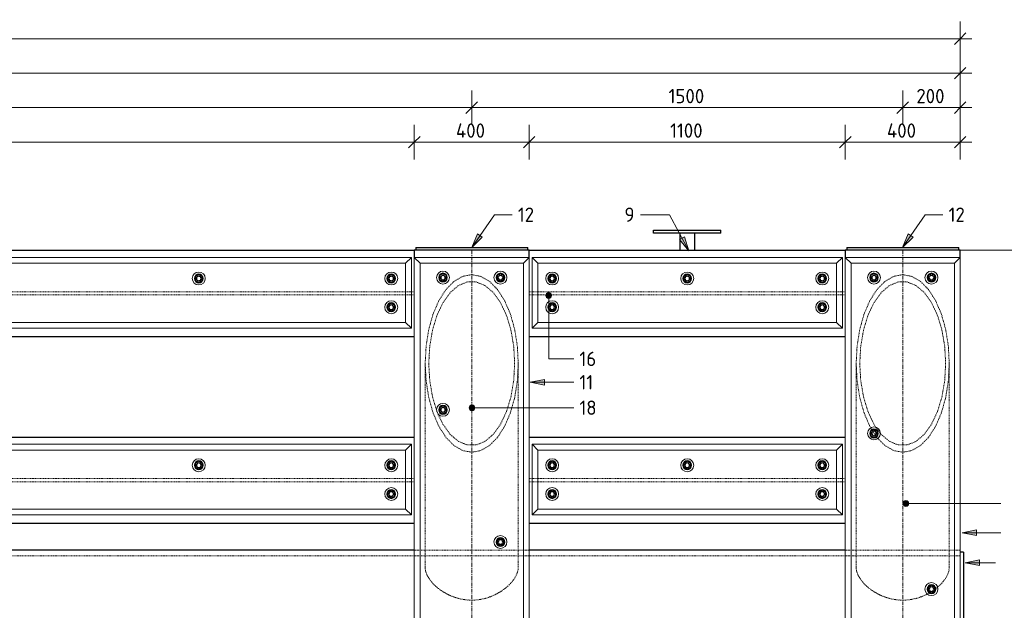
# Model space of a CAD drawing. Header units: millimetres. Extents: x -253989 to -201512, y -82117 to 103114.
# Tile 41 of 67: x -231768 to -228341, y 1457 to 3513. Entities that reach past the tile are written whole.
import ezdxf

# ---------------------------------------------------------------- set-up
doc = ezdxf.new("R2010")
doc.units = ezdxf.units.MM
doc.linetypes.add('Grid Line', pattern=[22.225, 12.7, -3.175, 3.175, -3.175])
doc.linetypes.add('XX-HIDDEN', pattern=[4, 2, -2])
for name, color, linetype, lineweight in [('Multi-Category Tags', 250, 'Continuous', 18), ('N-CO-BC-BETONVORM-G', 50, 'Continuous', 25), ('N-CO-BC-BETONVORM-G-1', 50, 'XX-HIDDEN', 18), ('N-CO-BC-BETONVORM-GN', 10, 'XX-HIDDEN', 18), ('N-CO-KC-KUNSTSTOFVORM-G', 7, 'Continuous', 13), ('N-CO-SC-STAALVORM-G', 10, 'Continuous', 25), ('X-XX-AL-CONSTRUCTIELIJN-G-1', 7, 'Grid Line', 18), ('X-XX-AL-M', 7, 'Continuous', 18), ('X-XX-AL-M-20', 7, 'Continuous', 18), ('X-XX-AL-T25-1', 7, 'Continuous', 13)]:
    doc.layers.add(name, color=color, linetype=linetype, lineweight=lineweight)
doc.styles.add('NLCS-ISO_1', font='NLCS-ISO.ttf', dxfattribs={"height": 50})
doc.dimstyles.new('2_5_NLCS_diagonal', dxfattribs={"dimscale": 304.8, "dimtxt": 50.137748, "dimasz": 0.131234, "dimexe": 0.19685, "dimexo": 0.0625, "dimgap": 0, "dimtad": 1, "dimdec": 0, "dimzin": 0, "dimdsep": 46, "dimtxsty": 'NLCS-ISO_1', "dimblk1": 'OBLIQUE', "dimblk2": 'OBLIQUE', "dimsah": 1, "dimcen": 0.09, "dimdle": 0.131234, "dimazin": 0, "dimtfac": 1, "dimtdec": 4, "dimtix": 1, "dimtmove": 0, "dimatfit": 3, "dimfxl": 0.19685, "dimfxlon": 1, "dimtvp": 1, "dimtolj": 1, "dimtzin": 0, "dimarcsym": 2})

# ---------------------------------------------------------------- blocks, each defined once
blk = doc.blocks.new('SF_Stalen afdekplaat10 - SF_Stalen afdekplaat-3667534-Section 12')
at = {"layer": 'N-CO-SC-STAALVORM-G'}
for p, q in [((252484.7, 1660), (252472.7, 1660)), ((252484.7, 1660), (252484.7, 1260)), ((252484.7, 1260), (252484.7, 860)), ((252472.7, 860), (252484.7, 860))]:
    blk.add_line(p, q, dxfattribs=at)
blk = doc.blocks.new('GM_afdekklepje - GM_afdekklepje-3673590-Section 12')
at = {"layer": 'N-CO-SC-STAALVORM-G'}
for p, q in [((252077.7, 2720), (252077.7, 2710)), ((252077.7, 2720), (252104.7, 2720)), ((252104.7, 2720), (252440.7, 2720)), ((252440.7, 2720), (252467.7, 2720)), ((252467.7, 2710), (252467.7, 2720))]:
    blk.add_line(p, q, dxfattribs=at)
blk = doc.blocks.new('GM_Hakorit_2850 - GM_Hakorit_2850-3712023-Section 12')
at = {"layer": 'N-CO-KC-KUNSTSTOFVORM-G'}
for p, q in [((252092.7, 2665), (252072.7, 2685)), ((252072.7, -164.9), (252072.7, 2684.9)), ((252072.8, 2685), (252472.7, 2685)), ((252472.7, 2685), (252452.7, 2665)), ((252472.7, -164.9), (252472.7, 2684.9)), ((252092.7, -145), (252092.7, 2665)), ((252452.7, 2665), (252092.7, 2665)), ((252452.7, -145), (252452.7, 2665)), ((252072.7, -165), (252092.7, -145)), ((252472.7, -165), (252072.8, -165)), ((252092.7, -145), (252452.7, -145)), ((252452.7, -145), (252472.7, -165))]:
    blk.add_line(p, q, dxfattribs=at)
for centre, start, end in [((252172.7, 2615), 90, 270), ((252172.7, 2615), 270, 90), ((252372.7, 2615), 90, 270), ((252372.7, 2615), 270, 90), ((252172.7, 2073), 90, 270), ((252172.7, 2073), 270, 90), ((252372.7, 1531), 90, 270), ((252372.7, 1531), 270, 90), ((252172.7, 989), 90, 270), ((252172.7, 989), 270, 90), ((252372.7, 447), 90, 270), ((252372.7, 447), 270, 90), ((252172.7, -95), 90, 270), ((252172.7, -95), 270, 90), ((252372.7, -95), 90, 270), ((252372.7, -95), 270, 90)]:
    blk.add_arc(centre, 22.5, start, end, dxfattribs=at)
blk = doc.blocks.new('GM_Hakorit_3820 - GM_Hakorit_3820-3712024-Section 12')
at = {"layer": 'N-CO-KC-KUNSTSTOFVORM-G'}
for p, q in [((250592.7, 2665), (250572.7, 2685)), ((250572.7, -1134.9), (250572.7, 2684.9)), ((250572.8, 2685), (250972.7, 2685)), ((250972.7, 2685), (250952.7, 2665)), ((250972.7, -1134.9), (250972.7, 2684.9)), ((250592.7, -1115), (250592.7, 2665)), ((250952.7, 2665), (250592.7, 2665)), ((250952.7, -1115), (250952.7, 2665)), ((250572.7, -1135), (250592.7, -1115)), ((250592.7, -1115), (250952.7, -1115)), ((250952.7, -1115), (250972.7, -1135)), ((250972.7, -1135), (250572.8, -1135))]:
    blk.add_line(p, q, dxfattribs=at)
for centre, start, end in [((250672.7, 2615), 90, 270), ((250672.7, 2615), 270, 90), ((250872.7, 2615), 90, 270), ((250872.7, 2615), 270, 90), ((250672.7, 2155), 90, 270), ((250672.7, 2155), 270, 90), ((250872.7, 1695), 90, 270), ((250872.7, 1695), 270, 90), ((250672.7, 1235), 90, 270), ((250672.7, 1235), 270, 90), ((250872.7, 775), 90, 270), ((250872.7, 775), 270, 90), ((250672.7, 315), 90, 270), ((250672.7, 315), 270, 90), ((250872.7, -145), 90, 270), ((250872.7, -145), 270, 90), ((250672.7, -605), 90, 270), ((250672.7, -605), 270, 90), ((250672.7, -1065), 90, 270), ((250672.7, -1065), 270, 90), ((250872.7, -1065), 90, 270), ((250872.7, -1065), 270, 90)]:
    blk.add_arc(centre, 22.5, start, end, dxfattribs=at)
blk = doc.blocks.new('GM_Hakorit_1240 - GM_Hakorit_1240-3712025-Section 12')
at = {"layer": 'N-CO-KC-KUNSTSTOFVORM-G'}
for p, q in [((250982.7, 2685), (251002.7, 2665)), ((250982.7, 2439.1), (250982.7, 2684.9)), ((252062.7, 2685), (250982.8, 2685)), ((252042.7, 2665), (252062.7, 2685)), ((252062.7, 2684.9), (252062.7, 2439.1)), ((252042.7, 2665), (251002.7, 2665)), ((251002.7, 2665), (251002.7, 2459)), ((252042.7, 2459), (252042.7, 2665)), ((251002.7, 2459), (250982.7, 2439)), ((252062.7, 2439), (250982.8, 2439)), ((252042.7, 2459), (251002.7, 2459)), ((252062.7, 2439), (252042.7, 2459))]:
    blk.add_line(p, q, dxfattribs=at)
for centre, start, end in [((251052.7, 2612), 0, 180), ((251052.7, 2612), 180, 0), ((251522.7, 2612), 0, 180), ((251522.7, 2612), 180, 0), ((251992.7, 2612), 360, 180), ((251992.7, 2612), 180, 360), ((251052.7, 2512), 0, 180), ((251052.7, 2512), 180, 0), ((251992.7, 2512), 0, 180), ((251992.7, 2512), 180, 0)]:
    blk.add_arc(centre, 22.5, start, end, dxfattribs=at)
blk = doc.blocks.new('GM_Hakorit_4490 - GM_Hakorit_4490-3691116-Section 12')
at = {"layer": 'N-CO-KC-KUNSTSTOFVORM-G'}
for p, q in [((250562.7, 2685), (246182.8, 2685)), ((250542.7, 2665), (250562.7, 2685)), ((250562.7, 2684.9), (250562.7, 2439.1)), ((250542.7, 2665), (246202.7, 2665)), ((250542.7, 2459), (250542.7, 2665)), ((250562.7, 2439), (246182.8, 2439)), ((250542.7, 2459), (246202.7, 2459)), ((250562.7, 2439), (250542.7, 2459))]:
    blk.add_line(p, q, dxfattribs=at)
for centre, start, end in [((249822.7, 2612), 0, 180), ((249822.7, 2612), 180, 0), ((250492.7, 2612), 0, 180), ((250492.7, 2612), 180, 0), ((250492.7, 2512), 0, 180), ((250492.7, 2512), 180, 0)]:
    blk.add_arc(centre, 22.5, start, end, dxfattribs=at)
blk = doc.blocks.new('GM_Bouten_Moeren_Zeskant - M16-3610774-Section 12')
at = {"layer": 'N-CO-SC-STAALVORM-G'}
for p, q in [((243192.7, 2625.8), (243180.7, 2618.8)), ((243180.7, 2618.8), (243180.7, 2605)), ((243180.7, 2605), (243192.7, 2598.1)), ((243204.7, 2618.8), (243192.7, 2625.8)), ((243192.7, 2598.1), (243204.7, 2605)), ((243204.7, 2605), (243204.7, 2618.8))]:
    blk.add_line(p, q, dxfattribs=at)
for radius, start, end in [(15, 0, 180), (15, 180, 0), (8, 0, 180), (8, 180, 0)]:
    blk.add_arc((243192.7, 2611.9), radius, start, end, dxfattribs=at)
blk = doc.blocks.new('GM_Bevestigingsplaat radardetector2 - GM_Bevestigingsplaat radardetector2-3834855-Section 12')
at = {"layer": 'N-CO-SC-STAALVORM-G'}
for p, q in [((251405.2, 2780), (251640.2, 2780)), ((251405.2, 2770), (251405.2, 2780)), ((251640.2, 2770), (251640.2, 2780)), ((251640.2, 2770), (251405.2, 2770)), ((251497.7, 2710), (251497.7, 2770)), ((251547.7, 2770), (251547.7, 2710))]:
    blk.add_line(p, q, dxfattribs=at)
blk = doc.blocks.new('NLI_Balk_Buis - ø813_20-3672000-Section 12')
at = {"layer": 'N-CO-BC-BETONVORM-GN'}
for p, q in [((250572.7, 1646.5), (246172.7, 1646.5)), ((250592.7, 1666.5), (250572.8, 1666.5)), ((250592.7, 1646.5), (250572.8, 1646.5)), ((250610.8, 1666.5), (250592.8, 1666.5)), ((250610.8, 1646.5), (250592.8, 1646.5)), ((250934.7, 1666.5), (250610.8, 1666.5)), ((250934.7, 1646.5), (250610.8, 1646.5)), ((250952.7, 1666.5), (250934.7, 1666.5)), ((250952.7, 1646.5), (250934.7, 1646.5)), ((250972.7, 1666.5), (250952.8, 1666.5)), ((250972.7, 1646.5), (250952.8, 1646.5)), ((252072.7, 1646.5), (250972.7, 1646.5)), ((252092.7, 1666.5), (252072.8, 1666.5)), ((252092.7, 1646.5), (252072.8, 1646.5)), ((252110.8, 1666.5), (252092.8, 1666.5)), ((252110.8, 1646.5), (252092.8, 1646.5)), ((252434.7, 1666.5), (252110.8, 1666.5)), ((252434.7, 1646.5), (252110.8, 1646.5)), ((252452.7, 1666.5), (252434.7, 1666.5)), ((252452.7, 1646.5), (252434.7, 1646.5)), ((252472.7, 1666.5), (252452.8, 1666.5)), ((252472.7, 1646.5), (252452.8, 1646.5))]:
    blk.add_line(p, q, dxfattribs=at)
at = {"layer": 'N-CO-SC-STAALVORM-G'}
for p, q in [((250572.7, 1666.5), (246172.7, 1666.5)), ((252072.7, 1666.5), (250972.7, 1666.5))]:
    blk.add_line(p, q, dxfattribs=at)
blk = doc.blocks.new('NLI_Balk_H - HEB300-V5-Section 12')
at = {"layer": 'N-CO-BC-BETONVORM-GN'}
for p, q in [((246202.8, 2565.5), (250542.7, 2565.5)), ((246202.8, 2554.5), (250542.7, 2554.5)), ((250542.8, 2565.5), (250562.7, 2565.5)), ((250542.8, 2554.5), (250562.7, 2554.5)), ((250562.7, 2565.5), (250572.7, 2565.5)), ((250562.7, 2554.5), (250572.7, 2554.5))]:
    blk.add_line(p, q, dxfattribs=at)
blk = doc.blocks.new('NLI_Balk_H - HEB300-3712019-Section 12')
at = {"layer": 'N-CO-BC-BETONVORM-GN'}
for p, q in [((250972.7, 2565.5), (250982.7, 2565.5)), ((250972.7, 2554.5), (250982.7, 2554.5)), ((250982.8, 2565.5), (251002.7, 2565.5)), ((250982.8, 2554.5), (251002.7, 2554.5)), ((251002.8, 2565.5), (252042.7, 2565.5)), ((251002.8, 2554.5), (252042.7, 2554.5)), ((252042.8, 2565.5), (252062.7, 2565.5)), ((252042.8, 2554.5), (252062.7, 2554.5)), ((252062.7, 2565.5), (252072.7, 2565.5)), ((252062.7, 2554.5), (252072.7, 2554.5))]:
    blk.add_line(p, q, dxfattribs=at)
blk = doc.blocks.new('NLI_Balk_H - HEB300-V6-Section 12')
at = {"layer": 'N-CO-BC-BETONVORM-GN'}
for p, q in [((250972.7, 1915.5), (250982.7, 1915.5)), ((250972.7, 1904.5), (250982.7, 1904.5)), ((250982.8, 1915.5), (251002.7, 1915.5)), ((250982.8, 1904.5), (251002.7, 1904.5)), ((251002.8, 1915.5), (252042.7, 1915.5)), ((251002.8, 1904.5), (252042.7, 1904.5)), ((252042.8, 1915.5), (252062.7, 1915.5)), ((252042.8, 1904.5), (252062.7, 1904.5)), ((252062.7, 1915.5), (252072.7, 1915.5)), ((252062.7, 1904.5), (252072.7, 1904.5))]:
    blk.add_line(p, q, dxfattribs=at)
blk = doc.blocks.new('DIMBLOCK19-Section 12')
at = {"layer": 'X-XX-AL-M-20'}
for p, q in [((-234795, 3026.5), (-234795, 3146.5)), ((-230395, 3026.5), (-230395, 3146.5)), ((-234795, 3086.5), (-234815, 3066.5)), ((-234795, 3086.5), (-234775, 3106.5)), ((-234795, 3086.5), (-230395, 3086.5)), ((-234795, 3086.5), (-234795, 3026.5)), ((-230395, 3086.5), (-230415, 3066.5)), ((-230395, 3086.5), (-230375, 3106.5)), ((-230395, 3086.5), (-230395, 3026.5))]:
    blk.add_line(p, q, dxfattribs=at)
at = {"layer": 'X-XX-AL-M-20', "color": 0, "insert": (-232669.7, 3151.7), "char_height": 50, "width": 179.361, "attachment_point": 1, "line_spacing_factor": 1.135194, "style": 'NLCS-ISO_1'}
blk.add_mtext('4400', dxfattribs=at)
blk = doc.blocks.new('_Oblique')
at = {"color": 0, "linetype": 'ByBlock', "lineweight": -2}
blk.add_line((-0.5, -0.5), (0.5, 0.5), dxfattribs=at)
blk = doc.blocks.new('DIMBLOCK20-Section 12')
at = {"layer": 'X-XX-AL-M-20'}
for p, q in [((-230395, 3026.5), (-230395, 3146.5)), ((-229995, 3026.5), (-229995, 3146.5)), ((-230395, 3086.5), (-230415, 3066.5)), ((-230395, 3086.5), (-230375, 3106.5)), ((-230395, 3086.5), (-229995, 3086.5)), ((-230395, 3086.5), (-230395, 3026.5)), ((-229995, 3086.5), (-230015, 3066.5)), ((-229995, 3086.5), (-229975, 3106.5)), ((-229995, 3086.5), (-229995, 3026.5))]:
    blk.add_line(p, q, dxfattribs=at)
at = {"layer": 'X-XX-AL-M-20', "color": 0, "insert": (-230249.9, 3151.7), "char_height": 50, "width": 131.683, "attachment_point": 1, "line_spacing_factor": 1.135194, "style": 'NLCS-ISO_1'}
blk.add_mtext('400', dxfattribs=at)
blk = doc.blocks.new('DIMBLOCK21-Section 12')
at = {"layer": 'X-XX-AL-M-20'}
for p, q in [((-229995, 3026.5), (-229995, 3146.5)), ((-228895, 3026.5), (-228895, 3146.5)), ((-229995, 3086.5), (-230015, 3066.5)), ((-229995, 3086.5), (-229975, 3106.5)), ((-229995, 3086.5), (-228895, 3086.5)), ((-229995, 3086.5), (-229995, 3026.5)), ((-228895, 3086.5), (-228915, 3066.5)), ((-228895, 3086.5), (-228875, 3106.5)), ((-228895, 3086.5), (-228895, 3026.5))]:
    blk.add_line(p, q, dxfattribs=at)
at = {"layer": 'X-XX-AL-M-20', "color": 0, "insert": (-229504.6, 3151.7), "char_height": 50, "width": 143.034, "attachment_point": 1, "line_spacing_factor": 1.135194, "style": 'NLCS-ISO_1'}
blk.add_mtext('1100', dxfattribs=at)
blk = doc.blocks.new('DIMBLOCK22-Section 12')
at = {"layer": 'X-XX-AL-M-20'}
for p, q in [((-228895, 3026.5), (-228895, 3146.5)), ((-228495, 3026.5), (-228495, 3146.5)), ((-228895, 3086.5), (-228915, 3066.5)), ((-228895, 3086.5), (-228875, 3106.5)), ((-228895, 3086.5), (-228455, 3086.5)), ((-228895, 3086.5), (-228895, 3026.5)), ((-228495, 3086.5), (-228515, 3066.5)), ((-228495, 3086.5), (-228475, 3106.5)), ((-228495, 3086.5), (-228495, 3026.5))]:
    blk.add_line(p, q, dxfattribs=at)
at = {"layer": 'X-XX-AL-M-20', "color": 0, "insert": (-228749.9, 3151.7), "char_height": 50, "width": 131.683, "attachment_point": 1, "line_spacing_factor": 1.135194, "style": 'NLCS-ISO_1'}
blk.add_mtext('400', dxfattribs=at)
blk = doc.blocks.new('DIMBLOCK25-Section 12')
at = {"layer": 'X-XX-AL-M-20'}
for p, q in [((-234995, 3146.5), (-234995, 3266.5)), ((-230195, 3146.5), (-230195, 3266.5)), ((-234995, 3206.5), (-234975, 3226.5)), ((-230195, 3206.5), (-230175, 3226.5)), ((-234995, 3206.5), (-235015, 3186.5)), ((-234995, 3206.5), (-230195, 3206.5)), ((-234995, 3206.5), (-234995, 3146.5)), ((-230195, 3206.5), (-230215, 3186.5)), ((-230195, 3206.5), (-230195, 3146.5))]:
    blk.add_line(p, q, dxfattribs=at)
at = {"layer": 'X-XX-AL-M-20', "color": 0, "insert": (-232667.4, 3271.7), "char_height": 50, "width": 173.685, "attachment_point": 1, "line_spacing_factor": 1.135194, "style": 'NLCS-ISO_1'}
blk.add_mtext('4800', dxfattribs=at)
blk = doc.blocks.new('DIMBLOCK26-Section 12')
at = {"layer": 'X-XX-AL-M-20'}
for p, q in [((-230195, 3146.5), (-230195, 3266.5)), ((-228695, 3146.5), (-228695, 3266.5)), ((-230195, 3206.5), (-230175, 3226.5)), ((-228695, 3206.5), (-228675, 3226.5)), ((-230195, 3206.5), (-230215, 3186.5)), ((-230195, 3206.5), (-228695, 3206.5)), ((-230195, 3206.5), (-230195, 3146.5)), ((-228695, 3206.5), (-228715, 3186.5)), ((-228695, 3206.5), (-228695, 3146.5))]:
    blk.add_line(p, q, dxfattribs=at)
at = {"layer": 'X-XX-AL-M-20', "color": 0, "insert": (-229509.8, 3271.7), "char_height": 50, "width": 155.522, "attachment_point": 1, "line_spacing_factor": 1.135194, "style": 'NLCS-ISO_1'}
blk.add_mtext('1500', dxfattribs=at)
blk = doc.blocks.new('DIMBLOCK27-Section 12')
at = {"layer": 'X-XX-AL-M-20'}
for p, q in [((-228695, 3146.5), (-228695, 3266.5)), ((-228495, 3146.5), (-228495, 3266.5)), ((-228695, 3206.5), (-228675, 3226.5)), ((-228495, 3206.5), (-228475, 3226.5)), ((-228695, 3206.5), (-228715, 3186.5)), ((-228695, 3206.5), (-228455, 3206.5)), ((-228695, 3206.5), (-228695, 3146.5)), ((-228495, 3206.5), (-228515, 3186.5)), ((-228495, 3206.5), (-228495, 3146.5))]:
    blk.add_line(p, q, dxfattribs=at)
at = {"layer": 'X-XX-AL-M-20', "color": 0, "insert": (-228647.5, 3271.7), "char_height": 50, "width": 126.007, "attachment_point": 1, "line_spacing_factor": 1.135194, "style": 'NLCS-ISO_1'}
blk.add_mtext('200', dxfattribs=at)
blk = doc.blocks.new('DIMBLOCK29-Section 12')
at = {"layer": 'X-XX-AL-M-20'}
for p, q in [((-237695, 3266.5), (-237695, 3386.5)), ((-228495, 3266.5), (-228495, 3386.5)), ((-237695, 3326.5), (-237715, 3306.5)), ((-237695, 3326.5), (-237675, 3346.5)), ((-237695, 3326.5), (-228455, 3326.5)), ((-237695, 3326.5), (-237695, 3266.5)), ((-228495, 3326.5), (-228515, 3306.5)), ((-228495, 3326.5), (-228475, 3346.5)), ((-228495, 3326.5), (-228495, 3266.5))]:
    blk.add_line(p, q, dxfattribs=at)
at = {"layer": 'X-XX-AL-M-20', "color": 0, "insert": (-233165, 3391.7), "char_height": 50, "width": 168.009, "attachment_point": 1, "line_spacing_factor": 1.135194, "style": 'NLCS-ISO_1'}
blk.add_mtext('9200', dxfattribs=at)
blk = doc.blocks.new('DIMBLOCK30-Section 12')
at = {"layer": 'X-XX-AL-M-20'}
for p, q in [((-238495, 3386.5), (-238495, 3506.5)), ((-228495, 3386.5), (-228495, 3506.5)), ((-238495, 3446.5), (-238475, 3466.5)), ((-228495, 3446.5), (-228475, 3466.5)), ((-238535, 3446.5), (-228455, 3446.5)), ((-238495, 3446.5), (-238515, 3426.5)), ((-238495, 3446.5), (-238495, 3386.5)), ((-228495, 3446.5), (-228515, 3426.5)), ((-228495, 3446.5), (-228495, 3386.5))]:
    blk.add_line(p, q, dxfattribs=at)
at = {"layer": 'X-XX-AL-M-20', "color": 0, "insert": (-233577.3, 3511.7), "char_height": 50, "width": 197.524, "attachment_point": 1, "line_spacing_factor": 1.135194, "style": 'NLCS-ISO_1'}
blk.add_mtext('10000', dxfattribs=at)

msp = doc.modelspace()

# ---------------------------------------------------------------- hatches: boundary and pattern name
at = {"layer": 'Multi-Category Tags'}
msp.add_hatch(color=256, dxfattribs=at).paths.add_polyline_path([(-228477.4, 1622.6), (-228427.4, 1612.6), (-228427.4, 1632.6)], flags=0)
at = {"layer": 'X-XX-AL-T25-1'}
for points in [[(-230195, 2720), (-230158.3, 2755.4), (-230174.7, 2766.8)], [(-229439.2, 2708.1), (-229454.1, 2756.9), (-229471.7, 2747.4)], [(-228696, 2720), (-228659.2, 2755.4), (-228675.7, 2766.8)], [(-229992, 2250.9), (-229942, 2240.9), (-229942, 2260.9)], [(-228488, 1727.2), (-228438, 1717.2), (-228438, 1737.2)]]:
    msp.add_hatch(color=256, dxfattribs=at).paths.add_polyline_path(points, flags=0)
h = msp.add_hatch(color=256, dxfattribs=at)
edge = h.paths.add_edge_path(flags=0)
edge.add_arc((-229927.2, 2552.9), 10, 0, 360)
h = msp.add_hatch(color=256, dxfattribs=at)
edge = h.paths.add_edge_path(flags=0)
edge.add_arc((-230194, 2162.3), 10, 0, 360)
h = msp.add_hatch(color=256, dxfattribs=at)
edge = h.paths.add_edge_path(flags=0)
edge.add_arc((-228683.6, 1828.9), 10, 0, 360)

# ---------------------------------------------------------------- linework, layer by layer
at = {"layer": 'Multi-Category Tags'}
for p, q in [((-228427.4, 1632.6), (-228477.4, 1622.6)), ((-228477.4, 1622.6), (-228427.4, 1612.6)), ((-228477.4, 1622.6), (-228372.2, 1622.6)), ((-228427.4, 1612.6), (-228427.4, 1632.6))]:
    msp.add_line(p, q, dxfattribs=at)
at = {"layer": 'N-CO-BC-BETONVORM-GN'}
for p, q in [((-230357, 2316.2), (-230357, 1606.2)), ((-230033.1, 1606.2), (-230033.1, 2316.2)), ((-228857, 2316.2), (-228857, 1606.2)), ((-228533.1, 1606.2), (-228533.1, 2316.2)), ((-228802.8, 2085.6), (-228806.5, 2092.1)), ((-228788.7, 2094.2), (-228772.6, 2072.6)), ((-228801.3, 2083.1), (-228802.7, 2085.5)), ((-228799.2, 2079.7), (-228801.2, 2083)), ((-228790.3, 2066.4), (-228799.1, 2079.6)), ((-228787.9, 2063.1), (-228790.2, 2066.3)), ((-228786.2, 2060.9), (-228787.8, 2063))]:
    msp.add_line(p, q, dxfattribs=at)
at = {"layer": 'N-CO-BC-BETONVORM-GN', "flags": 128}
for points in [[(-230357, 2316.2), (-230353.8, 2376.5), (-230344.6, 2434.5), (-230329.7, 2487.9), (-230309.5, 2534.8), (-230285, 2573.2), (-230257, 2601.7), (-230226.6, 2619.3), (-230195, 2625.3), (-230163.4, 2619.3), (-230133, 2601.7), (-230105, 2573.2), (-230080.5, 2534.8), (-230060.3, 2487.9), (-230045.4, 2434.5), (-230036.2, 2376.5), (-230033.1, 2316.2)], [(-228857, 2316.2), (-228853.8, 2376.5), (-228844.6, 2434.5), (-228829.7, 2487.9), (-228809.5, 2534.8), (-228785, 2573.2), (-228757, 2601.7), (-228726.6, 2619.3), (-228695, 2625.3), (-228663.4, 2619.3), (-228633, 2601.7), (-228605, 2573.2), (-228580.5, 2534.8), (-228560.3, 2487.9), (-228545.4, 2434.5), (-228536.2, 2376.5), (-228533.1, 2316.2)], [(-230045.6, 2316.2), (-230048.8, 2375.5), (-230058.5, 2432.2), (-230074.1, 2483.9), (-230095, 2528.2), (-230120.3, 2563.2), (-230148.8, 2587.5), (-230179.4, 2599.8), (-230210.6, 2599.8), (-230241.2, 2587.5), (-230269.7, 2563.2), (-230295, 2528.2), (-230315.9, 2483.9), (-230331.5, 2432.2), (-230341.2, 2375.5), (-230344.5, 2316.2)], [(-228545.6, 2316.2), (-228548.8, 2375.5), (-228558.5, 2432.2), (-228574.1, 2483.9), (-228595, 2528.2), (-228620.3, 2563.2), (-228648.8, 2587.5), (-228679.4, 2599.8), (-228710.6, 2599.8), (-228741.2, 2587.5), (-228769.7, 2563.2), (-228795, 2528.2), (-228815.9, 2483.9), (-228831.5, 2432.2), (-228841.2, 2375.5), (-228844.5, 2316.2)], [(-230033.1, 2314.6), (-230036.2, 2256), (-230045.4, 2198), (-230060.3, 2144.6), (-230080.5, 2097.7), (-230105, 2059.3), (-230133, 2030.8), (-230163.4, 2013.2), (-230195, 2007.2), (-230226.6, 2013.2), (-230257, 2030.8), (-230285, 2059.3), (-230309.5, 2097.7), (-230329.7, 2144.6), (-230344.6, 2198), (-230353.8, 2256), (-230357, 2314.6)], [(-230344.5, 2316.2), (-230341.2, 2257), (-230331.5, 2200.3), (-230317.3, 2152.4)], [(-230313.1, 2141.5), (-230295, 2104.3), (-230269.7, 2069.3), (-230241.2, 2045), (-230210.6, 2032.7), (-230179.4, 2032.7), (-230148.8, 2045), (-230120.3, 2069.3), (-230095, 2104.3), (-230074.1, 2148.6), (-230058.5, 2200.3), (-230048.8, 2257), (-230045.6, 2316.2)], [(-228806.5, 2092.2), (-228809.5, 2097.7), (-228829.7, 2144.6), (-228844.6, 2198), (-228853.8, 2256), (-228857, 2314.6)], [(-228844.5, 2316.2), (-228841.2, 2257), (-228831.5, 2200.3), (-228815.9, 2148.6), (-228795, 2104.3), (-228788.8, 2094.3)], [(-228533.1, 2314.6), (-228536.2, 2256), (-228545.4, 2198), (-228560.3, 2144.6), (-228580.5, 2097.7), (-228605, 2059.3), (-228633, 2030.8), (-228663.4, 2013.2), (-228695, 2007.2), (-228726.6, 2013.2), (-228757, 2030.8), (-228781.5, 2055)], [(-228772.6, 2072.5), (-228769.7, 2069.3), (-228741.2, 2045), (-228710.6, 2032.7), (-228679.4, 2032.7), (-228648.8, 2045), (-228620.3, 2069.3), (-228595, 2104.3), (-228574.1, 2148.6), (-228558.5, 2200.3), (-228548.8, 2257), (-228545.6, 2316.2)], [(-230317.1, 2151.9), (-230315.9, 2148.6), (-230313.2, 2141.9)], [(-228781.6, 2055.1), (-228785, 2059.3), (-228786.2, 2060.8)]]:
    msp.add_lwpolyline(points, dxfattribs=at)
at = {"layer": 'N-CO-BC-BETONVORM-GN'}
for points, knots in [([(-230357, 1606.2), (-230357, 1598.4), (-230353.8, 1585.6), (-230343.8, 1567.7), (-230333.6, 1554.3), (-230320.9, 1541.3), (-230305.9, 1529), (-230288.9, 1517.9), (-230270.1, 1508.3), (-230249.8, 1500.6), (-230228.4, 1495.3), (-230206.2, 1492.5), (-230183.8, 1492.5), (-230161.6, 1495.3), (-230140.2, 1500.6), (-230119.9, 1508.3), (-230101.1, 1517.9), (-230084.1, 1529), (-230069.1, 1541.3), (-230056.4, 1554.3), (-230044.5, 1570), (-230035.4, 1587.8), (-230033.1, 1600.3), (-230033.1, 1606.2)], [0, 0, 0, 0, 0.086957, 0.130435, 0.173913, 0.217391, 0.26087, 0.304348, 0.347826, 0.391304, 0.434783, 0.478261, 0.521739, 0.565217, 0.608696, 0.652174, 0.695652, 0.73913, 0.782609, 0.826087, 0.869565, 0.934783, 1, 1, 1, 1]), ([(-228857, 1606.2), (-228857, 1598.4), (-228853.8, 1585.6), (-228843.8, 1567.7), (-228833.6, 1554.3), (-228820.9, 1541.3), (-228805.9, 1529), (-228788.9, 1517.9), (-228770.1, 1508.3), (-228749.8, 1500.6), (-228728.4, 1495.3), (-228706.2, 1492.5), (-228683.8, 1492.5), (-228661.6, 1495.3), (-228640.2, 1500.6), (-228622.8, 1507.2), (-228612.9, 1512), (-228609.4, 1513.8)], [0, 0, 0, 0, 0.0869565, 0.1304348, 0.173913, 0.2173913, 0.2608696, 0.3043478, 0.3478261, 0.3913043, 0.4347826, 0.4782609, 0.5217391, 0.5652174, 0.6086957, 0.6521739, 0.6767875, 0.6767875, 0.6767875, 0.6767875]), ([(-228573.5, 1537.9), (-228572.1, 1539), (-228566.1, 1544.4), (-228556.4, 1554.3), (-228544.5, 1570), (-228535.4, 1587.8), (-228533.1, 1600.3), (-228533.1, 1606.2)], [0.7704465, 0.7704465, 0.7704465, 0.7704465, 0.7826087, 0.826087, 0.8695652, 0.9347826, 1, 1, 1, 1]), ([(-228602, 1517.8), (-228601.8, 1517.9), (-228600.9, 1518.4), (-228599.9, 1519), (-228599.2, 1519.4)], [0.694198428, 0.694198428, 0.694198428, 0.694198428, 0.695652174, 0.701071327, 0.701071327, 0.701071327, 0.701071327]), ([(-228587.9, 1526.7), (-228586.8, 1527.5), (-228585.1, 1528.7), (-228583.5, 1529.9), (-228583, 1530.3)], [0.72976968, 0.72976968, 0.72976968, 0.72976968, 0.73913043, 0.7432142, 0.7432142, 0.7432142, 0.7432142])]:
    msp.add_open_spline(points, degree=3, knots=knots, dxfattribs=at)
for points in [[(-228609.3, 1513.8), (-228606.8, 1515.1), (-228604.5, 1516.4), (-228602.1, 1517.7)], [(-228599.1, 1519.5), (-228597.3, 1520.6), (-228595.5, 1521.7), (-228593.7, 1522.8)], [(-228593.5, 1523), (-228591.7, 1524.1), (-228589.9, 1525.3), (-228588.2, 1526.5)], [(-228582.9, 1530.4), (-228581.9, 1531.1), (-228581, 1531.8), (-228580.1, 1532.5)], [(-228580, 1532.6), (-228577.8, 1534.3), (-228575.6, 1536), (-228573.6, 1537.8)]]:
    msp.add_open_spline(points, degree=3, dxfattribs=at)
at = {"layer": 'N-CO-SC-STAALVORM-G'}
for p, q in [((-234795, 2710), (-230395, 2710)), ((-230395, 2710), (-230395, 2685)), ((-230363, 2710), (-230395, 2710)), ((-230027, 2710), (-230363, 2710)), ((-229995, 2710), (-230027, 2710)), ((-229995, 2685), (-229995, 2710)), ((-229995, 2710), (-228895, 2710)), ((-228895, 2710), (-228895, 2685)), ((-228863, 2710), (-228895, 2710)), ((-228527, 2710), (-228863, 2710)), ((-228495, 2710), (-228527, 2710)), ((-228495, 2685), (-228495, 2710)), ((-234795, 2410), (-230395, 2410)), ((-229995, 2410), (-228895.1, 2410)), ((-234795, 2060), (-230395, 2060)), ((-229995, 2060), (-228895.1, 2060)), ((-234795, 1760), (-230395, 1760)), ((-229995, 1760), (-228895.1, 1760))]:
    msp.add_line(p, q, dxfattribs=at)
at = {"layer": 'X-XX-AL-CONSTRUCTIELIJN-G-1'}
for p, q in [((-230195, 2710), (-230195, -1160)), ((-228695, 2710), (-228695, -190))]:
    msp.add_line(p, q, dxfattribs=at)
at = {"layer": 'X-XX-AL-M'}
msp.add_line((-228500, 2710), (-228187.5, 2710), dxfattribs=at)
at = {"layer": 'X-XX-AL-T25-1'}
for p, q in [((-230195, 2720), (-230115.8, 2834)), ((-230115.8, 2834), (-230054.4, 2834)), ((-229606.5, 2834), (-229607.8, 2834)), ((-229506.9, 2834), (-229606.5, 2834)), ((-229439.2, 2708.1), (-229506.9, 2834)), ((-228696, 2720), (-228616.8, 2834)), ((-228616.8, 2834), (-228555.3, 2834)), ((-230174.7, 2766.8), (-230195, 2720)), ((-230195, 2720), (-230158.3, 2755.4)), ((-230158.3, 2755.4), (-230174.7, 2766.8)), ((-229454.1, 2756.9), (-229471.7, 2747.4)), ((-229471.7, 2747.4), (-229439.2, 2708.1)), ((-229439.2, 2708.1), (-229454.1, 2756.9)), ((-228675.7, 2766.8), (-228696, 2720)), ((-228696, 2720), (-228659.2, 2755.4)), ((-228659.2, 2755.4), (-228675.7, 2766.8)), ((-229927.2, 2552.9), (-229927.2, 2332.2)), ((-229927.2, 2332.2), (-229840.2, 2332.2)), ((-229942, 2260.9), (-229992, 2250.9)), ((-229992, 2250.9), (-229942, 2240.9)), ((-229992, 2250.9), (-229840.2, 2250.9)), ((-229942, 2240.9), (-229942, 2260.9)), ((-230194, 2162.3), (-229840.2, 2162.3)), ((-228683.6, 1828.9), (-228353.7, 1828.9)), ((-228438, 1737.2), (-228488, 1727.2)), ((-228488, 1727.2), (-228438, 1717.2)), ((-228488, 1727.2), (-228353.7, 1727.2)), ((-228438, 1717.2), (-228438, 1737.2))]:
    msp.add_line(p, q, dxfattribs=at)
for centre in [(-229927.2, 2552.9), (-230194, 2162.3), (-228683.6, 1828.9)]:
    msp.add_circle(centre, 10, dxfattribs=at)

# ---------------------------------------------------------------- block references
at = {"layer": 'N-CO-BC-BETONVORM-G'}
for name, p in [('GM_Bevestigingsplaat radardetector2 - GM_Bevestigingsplaat radardetector2-3834855-Section 12', (-480967.7, 0)), ('GM_afdekklepje - GM_afdekklepje-3673590-Section 12', (-482467.7, 0)), ('GM_afdekklepje - GM_afdekklepje-3673590-Section 12', (-480967.7, 0)), ('GM_Hakorit_4490 - GM_Hakorit_4490-3691116-Section 12', (-480967.7, 0)), ('GM_Hakorit_3820 - GM_Hakorit_3820-3712024-Section 12', (-480967.7, 0)), ('GM_Hakorit_1240 - GM_Hakorit_1240-3712025-Section 12', (-480967.7, 0)), ('GM_Hakorit_2850 - GM_Hakorit_2850-3712023-Section 12', (-480967.7, 0)), ('GM_Bouten_Moeren_Zeskant - M16-3610774-Section 12', (-474337.7, 0)), ('GM_Bouten_Moeren_Zeskant - M16-3610774-Section 12', (-473667.7, 0)), ('GM_Bouten_Moeren_Zeskant - M16-3610774-Section 12', (-473487.7, 3)), ('GM_Bouten_Moeren_Zeskant - M16-3610774-Section 12', (-473287.7, 3)), ('GM_Bouten_Moeren_Zeskant - M16-3610774-Section 12', (-473107.7, 0)), ('GM_Bouten_Moeren_Zeskant - M16-3610774-Section 12', (-472637.7, 0)), ('GM_Bouten_Moeren_Zeskant - M16-3610774-Section 12', (-472167.7, 0)), ('GM_Bouten_Moeren_Zeskant - M16-3610774-Section 12', (-471987.7, 3)), ('GM_Bouten_Moeren_Zeskant - M16-3610774-Section 12', (-471787.7, 3)), ('GM_Bouten_Moeren_Zeskant - M16-3610774-Section 12', (-473667.7, -100)), ('GM_Bouten_Moeren_Zeskant - M16-3610774-Section 12', (-473107.7, -100)), ('GM_Bouten_Moeren_Zeskant - M16-3610774-Section 12', (-472167.7, -100)), ('GM_Bouten_Moeren_Zeskant - M16-3610774-Section 12', (-473487.7, -457)), ('GM_Bouten_Moeren_Zeskant - M16-3610774-Section 12', (-471987.7, -539)), ('GM_Hakorit_4490 - GM_Hakorit_4490-3691116-Section 12', (-480967.7, -650)), ('GM_Hakorit_1240 - GM_Hakorit_1240-3712025-Section 12', (-480967.7, -650)), ('GM_Bouten_Moeren_Zeskant - M16-3610774-Section 12', (-474337.7, -650)), ('GM_Bouten_Moeren_Zeskant - M16-3610774-Section 12', (-473667.7, -650)), ('GM_Bouten_Moeren_Zeskant - M16-3610774-Section 12', (-473107.7, -650)), ('GM_Bouten_Moeren_Zeskant - M16-3610774-Section 12', (-472637.7, -650)), ('GM_Bouten_Moeren_Zeskant - M16-3610774-Section 12', (-472167.7, -650)), ('GM_Bouten_Moeren_Zeskant - M16-3610774-Section 12', (-473667.7, -750)), ('GM_Bouten_Moeren_Zeskant - M16-3610774-Section 12', (-473107.7, -750)), ('GM_Bouten_Moeren_Zeskant - M16-3610774-Section 12', (-472167.7, -750)), ('GM_Bouten_Moeren_Zeskant - M16-3610774-Section 12', (-473287.7, -917)), ('SF_Stalen afdekplaat10 - SF_Stalen afdekplaat-3667534-Section 12', (-480967.7, 0)), ('GM_Bouten_Moeren_Zeskant - M16-3610774-Section 12', (-471787.7, -1081))]:
    msp.add_blockref(name, p, dxfattribs=at)
at = {"layer": 'N-CO-BC-BETONVORM-G-1'}
for name, p in [('NLI_Balk_H - HEB300-V5-Section 12', (-480967.7, 0)), ('NLI_Balk_H - HEB300-3712019-Section 12', (-480967.7, 0)), ('NLI_Balk_H - HEB300-V5-Section 12', (-480967.7, -650)), ('NLI_Balk_H - HEB300-V6-Section 12', (-480967.7, 0)), ('NLI_Balk_Buis - ø813_20-3672000-Section 12', (-480967.7, 0))]:
    msp.add_blockref(name, p, dxfattribs=at)

# ---------------------------------------------------------------- texts
at = {"layer": 'X-XX-AL-T25-1', "char_height": 50, "attachment_point": 1, "style": 'NLCS-ISO_1'}
for s, insert, width in [('12', (-230034.4, 2859), 73.755), ('9', (-229663.5, 2859), 43.291), ('12', (-228535.3, 2859), 73.755), ('16', (-229820.2, 2357.2), 73.755), ('11', (-229820.2, 2275.9), 60.928), ('18', (-229820.2, 2187.3), 73.755)]:
    msp.add_mtext(s, dxfattribs=dict(at, insert=insert, width=width))

# ---------------------------------------------------------------- dimensions: what is measured, and where the dimension line sits
at = {"layer": 'X-XX-AL-M'}
for base, p1, p2, override, picture, middle in [((-228495, 3446.5), (-238495, 3386.5), (-228495, 3386.5), {"dimpost": '<>', "dimfxl": 10000}, 'DIMBLOCK30-Section 12', (-233495, 3471.5)), ((-228495, 3326.5), (-237695, 3266.5), (-228495, 3266.5), {"dimpost": '<>', "dimfxl": 9200}, 'DIMBLOCK29-Section 12', (-233095, 3351.5)), ((-230195, 3206.5), (-234995, 3146.5), (-230195, 3146.5), {"dimpost": '<>', "dimfxl": 4800}, 'DIMBLOCK25-Section 12', (-232595, 3231.5)), ((-228695, 3206.5), (-230195, 3146.5), (-228695, 3146.5), {"dimpost": '<>', "dimfxl": 1500}, 'DIMBLOCK26-Section 12', (-229445, 3231.5)), ((-228495, 3206.5), (-228695, 3146.5), (-228495, 3146.5), {"dimpost": '<>', "dimfxl": 200}, 'DIMBLOCK27-Section 12', (-228595, 3231.5)), ((-230395, 3086.5), (-234795, 3026.5), (-230395, 3026.5), {"dimpost": '<>', "dimfxl": 4400}, 'DIMBLOCK19-Section 12', (-232595, 3111.5)), ((-229995, 3086.5), (-230395, 3026.5), (-229995, 3026.5), {"dimpost": '<>', "dimfxl": 400}, 'DIMBLOCK20-Section 12', (-230195, 3111.5)), ((-228895, 3086.5), (-229995, 3026.5), (-228895, 3026.5), {"dimpost": '<>', "dimfxl": 1100}, 'DIMBLOCK21-Section 12', (-229445, 3111.5)), ((-228495, 3086.5), (-228895, 3026.5), (-228495, 3026.5), {"dimpost": '<>', "dimfxl": 400}, 'DIMBLOCK22-Section 12', (-228695, 3111.5))]:
    dim = msp.add_linear_dim(base=base, p1=p1, p2=p2, dimstyle='2_5_NLCS_diagonal', override=override, dxfattribs=at)
    dim.commit()
    dim.dimension.update_dxf_attribs({"geometry": picture, "text_midpoint": middle})

doc.saveas('drawing.dxf')
